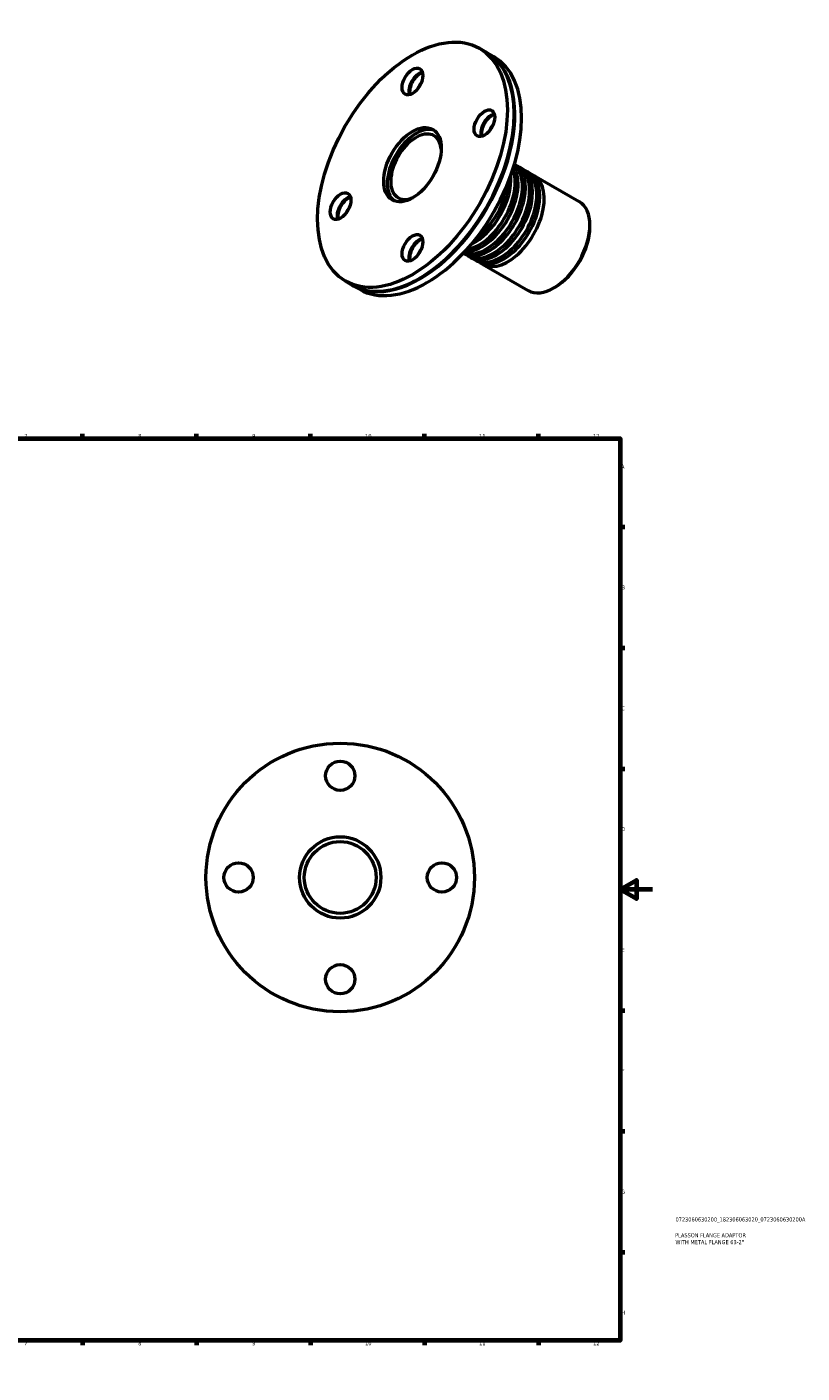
# Model space of a CAD drawing. Header units: millimetres. Extents: x -42 to 933, y -65 to 827.
# Tile 3 of 3: x 456 to 933, y 0 to 827. Entities that reach past the tile are written whole.
import ezdxf

# ---------------------------------------------------------------- set-up
doc = ezdxf.new("R2010")
doc.units = ezdxf.units.MM
for name, color, linetype, lineweight in [('Border (ISO)', 7, 'Continuous', 70), ('Title (ISO)', 7, 'Continuous', 50), ('Visible (ISO)', 7, 'Continuous', 50)]:
    doc.layers.add(name, color=color, linetype=linetype, lineweight=lineweight)
doc.styles.add('Note Text (ISO)', font='tahoma.ttf')

# ---------------------------------------------------------------- blocks, each defined once
blk = doc.blocks.new('Borders Default Border')
at = {"layer": 'Border (ISO)'}
for p, q in [((70.08, 574), (70.08, 576.9)), ((140.17, 574), (140.17, 576.9)), ((210.25, 574), (210.25, 576.9)), ((280.33, 574), (280.33, 576.9)), ((350.42, 574), (350.42, 576.9)), ((490.58, 574), (490.58, 576.9)), ((560.67, 574), (560.67, 576.9)), ((630.75, 574), (630.75, 576.9)), ((700.83, 574), (700.83, 576.9)), ((770.92, 574), (770.92, 576.9)), ((20, 519.75), (17.1, 519.75)), ((821, 519.75), (823.9, 519.75)), ((20, 445.5), (17.1, 445.5)), ((821, 445.5), (823.9, 445.5)), ((20, 371.25), (17.1, 371.25)), ((821, 371.25), (823.9, 371.25)), ((20, 222.75), (17.1, 222.75)), ((821, 222.75), (823.9, 222.75)), ((20, 148.5), (17.1, 148.5)), ((821, 148.5), (823.9, 148.5)), ((20, 74.25), (17.1, 74.25)), ((821, 74.25), (823.9, 74.25)), ((70.08, 20), (70.08, 17.1)), ((140.17, 20), (140.17, 17.1)), ((210.25, 20), (210.25, 17.1)), ((280.33, 20), (280.33, 17.1)), ((350.42, 20), (350.42, 17.1)), ((490.58, 20), (490.58, 17.1)), ((560.67, 20), (560.67, 17.1)), ((630.75, 20), (630.75, 17.1)), ((700.83, 20), (700.83, 17.1)), ((770.92, 20), (770.92, 17.1))]:
    blk.add_line(p, q, dxfattribs=at)
at = {"layer": 'Border (ISO)', "flags": 128}
for points in [[(420.5, 594), (420.5, 574), (414.73, 584), (426.27, 584), (420.5, 574)], [(20, 20), (20, 574), (821, 574), (821, 20), (20, 20)], [(0, 297), (20, 297), (10, 302.77), (10, 291.23), (20, 297)], [(841, 297), (821, 297), (831, 302.77), (831, 291.23), (821, 297)], [(420.5, 0), (420.5, 20), (414.73, 10), (426.27, 10), (420.5, 20)]]:
    blk.add_lwpolyline(points, dxfattribs=at)
at = {"layer": 'Border (ISO)', "color": 232, "true_color": 0xca0064, "char_height": 2.5, "attachment_point": 7, "style": 'Note Text (ISO)'}
for s, insert in [('1', (34.48, 574.4)), ('2', (104.37, 574.4)), ('3', (174.43, 574.35)), ('4', (244.42, 574.4)), ('5', (314.64, 574.35)), ('6', (384.66, 574.35)), ('7', (454.77, 574.4)), ('8', (524.81, 574.34)), ('9', (594.88, 574.35)), ('10', (664.29, 574.35)), ('11', (734.37, 574.4)), ('12', (804.46, 574.4)), ('A', (17.29, 555.62)), ('A', (821.59, 555.62)), ('B', (17.59, 481.37)), ('B', (821.89, 481.37)), ('C', (17.43, 407.08)), ('C', (821.73, 407.08)), ('D', (17.43, 332.88)), ('D', (821.73, 332.88)), ('E', (17.64, 258.63)), ('E', (821.94, 258.63)), ('F', (17.7, 184.38)), ('F', (822, 184.38)), ('G', (17.31, 110.08)), ('G', (821.61, 110.08)), ('H', (17.44, 35.88)), ('H', (821.74, 35.88)), ('1', (34.48, 17.1)), ('2', (104.37, 17.1)), ('3', (174.43, 17.05)), ('4', (244.42, 17.1)), ('5', (314.64, 17.05)), ('6', (384.66, 17.05)), ('7', (454.77, 17.1)), ('8', (524.81, 17.04)), ('9', (594.88, 17.05)), ('10', (664.29, 17.05)), ('11', (734.37, 17.1)), ('12', (804.46, 17.1))]:
    blk.add_mtext(s, dxfattribs=dict(at, insert=insert))
blk = doc.blocks.new('Title Blocks ISO')
at = {"layer": 'Title (ISO)', "color": 232, "true_color": 0xca0064, "style": 'Note Text (ISO)'}
for tag, p in [('PART_NUMBER_001', (34.08, 73.13)), ('DESCRIPTION_001', (33.84, 63.4)), ('DESCRIPTION_002', (34.05, 59.18))]:
    blk.add_attdef(tag, p, '', height=2.5, dxfattribs=at)

msp = doc.modelspace()

# ---------------------------------------------------------------- linework, layer by layer
at = {"layer": 'Visible (ISO)'}
for p, q in [((734.565, 813.748), (738.737, 811.345)), ((739.161, 811.101), (743.333, 808.699)), ((755.903, 773.202), (755.903, 773.446)), ((756.081, 742.506), (756.215, 742.429)), ((758.888, 740.89), (760.67, 739.864)), ((763.343, 738.324), (765.125, 737.298)), ((767.797, 735.759), (795.905, 719.573)), ((802.459, 704.076), (802.459, 705.102)), ((724.642, 687.911), (724.776, 687.834)), ((727.449, 686.295), (729.231, 685.269)), ((731.904, 683.73), (733.686, 682.703)), ((736.358, 681.164), (764.466, 664.978)), ((652.225, 670.762), (656.397, 668.359)), ((698.004, 672.658), (697.793, 672.535)), ((656.821, 668.115), (660.993, 665.712)), ((781.159, 667.088), (780.272, 666.573))]:
    msp.add_line(p, q, dxfattribs=at)
for centre, radius in [((648.964, 304.427), 82.5), ((648.964, 366.927), 9), ((648.964, 304.427), 25), ((648.964, 304.427), 22.05), ((586.464, 304.427), 9), ((711.464, 304.427), 9), ((648.964, 241.927), 9)]:
    msp.add_circle(centre, radius, dxfattribs=at)
for centre, major_axis in [((693.395, 742.255), (41.17, 71.493)), ((693.395, 793.351), (4.491, 7.799)), ((737.589, 767.705), (4.491, 7.799)), ((693.395, 742.255), (12.476, 21.665)), ((649.201, 716.805), (4.491, 7.799)), ((693.395, 691.158), (4.491, 7.799))]:
    msp.add_ellipse(centre, major_axis=major_axis, ratio=0.5780931, dxfattribs=at)
for centre, major_axis, start_param, end_param in [((697.567, 739.852), (41.17, 71.493), 3.1415927, 6.2831853), ((697.991, 739.608), (41.17, 71.493), 3.13646, 6.288318), ((702.163, 737.206), (41.17, 71.493), 3.1415927, 6.2831853), ((697.567, 790.949), (4.491, 7.799), 0.4809865, 2.6606061), ((697.779, 790.827), (-4.641, -8.059), 3.9451237, 5.4796542), ((697.991, 790.705), (-4.491, -7.799), 3.6764329, 5.7483451), ((702.163, 788.302), (-4.491, -7.799), 4.4767166, 4.9480613), ((697.779, 739.73), (-41.02, -71.233), 0.7873319, 2.3542608), ((741.761, 765.302), (4.491, 7.799), 0.4809865, 2.6606061), ((741.973, 765.18), (-4.641, -8.059), 3.9451237, 5.4796542), ((742.186, 765.058), (-4.491, -7.799), 3.6764329, 5.7483451), ((695.587, 740.992), (-12.476, -21.665), 3.2292169, 6.195561), ((695.587, 740.992), (-11.004, -19.108), 2.4727598, 6.9520181), ((746.357, 762.655), (-4.491, -7.799), 4.4767166, 4.9480613), ((738.714, 716.158), (15.72, 27.297), 3.2485906, 6.1761873), ((740.496, 715.131), (-15.72, -27.297), 0, 3.1415927), ((736.041, 717.697), (-15.72, -27.297), 0.2955646, 2.8460281), ((743.168, 713.592), (15.72, 27.297), 3.0568019, 6.3679761), ((734.259, 718.723), (-15.72, -27.297), 0.4373109, 2.7042817), ((744.95, 712.566), (-15.72, -27.297), 0, 3.1415927), ((747.623, 711.027), (15.72, 27.297), 3.0568019, 6.3679761), ((749.405, 710.001), (-15.72, -27.297), 0, 3.1415927), ((752.078, 708.462), (15.72, 27.297), 3.0568019, 6.3679761), ((731.586, 720.262), (15.72, 27.297), 3.8348546, 5.5899233), ((729.804, 721.288), (-15.72, -27.297), 0.92199, 2.2196026), ((653.373, 714.403), (4.491, 7.799), 0.4809865, 2.6606061), ((653.585, 714.28), (-4.641, -8.059), 3.9451237, 5.4796542), ((653.797, 714.158), (-4.491, -7.799), 3.6764329, 5.7483451), ((780.185, 692.276), (15.72, 27.297), 3.1415927, 6.2831853), ((657.969, 711.756), (-4.491, -7.799), 4.4767166, 4.9480613), ((781.076, 691.763), (15.091, 26.205), 3.9289245, 5.4958534), ((697.567, 688.756), (4.491, 7.799), 0.4809865, 2.6606061), ((697.779, 688.633), (-4.641, -8.059), 3.9451237, 5.4796542), ((697.991, 688.511), (-4.491, -7.799), 3.6764329, 5.7483451), ((702.163, 686.109), (-4.491, -7.799), 4.4767166, 4.9480613)]:
    msp.add_ellipse(centre, major_axis=major_axis, ratio=0.5780931, start_param=start_param, end_param=end_param, dxfattribs=at)

# ---------------------------------------------------------------- block references
msp.add_blockref('Borders Default Border', (0, 0))
msp.add_blockref('Title Blocks ISO', (821, 20)).add_auto_attribs({'PART_NUMBER_001': '0723060630200_182306063020_0723060630200A', 'DESCRIPTION_001': 'PLASSON FLANGE ADAPTOR', 'DESCRIPTION_002': 'WITH METAL FLANGE 63-2"'})

doc.saveas('drawing.dxf')
